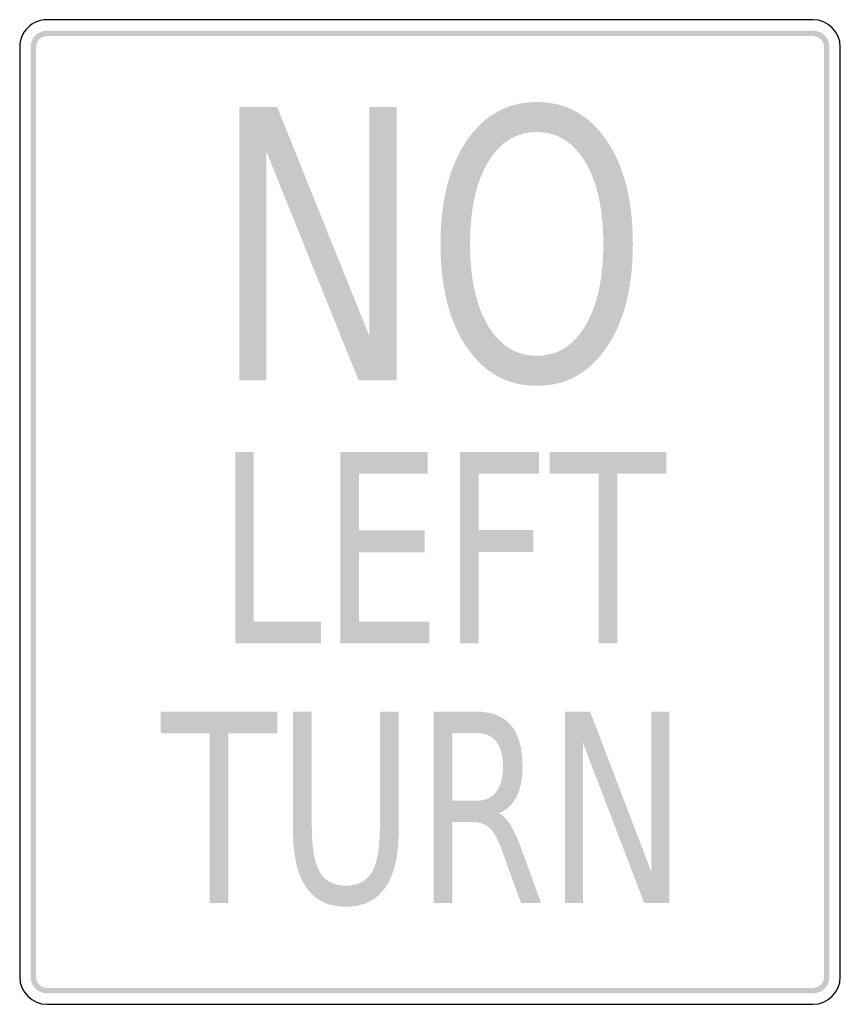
# Model space of a CAD drawing. Header units: inches. Extents: x -0.5 to 0.5, y -0.6 to 0.6.
import ezdxf

# ---------------------------------------------------------------- set-up
doc = ezdxf.new("R2010")
doc.units = ezdxf.units.IN
doc.header["$MEASUREMENT"] = 0

msp = doc.modelspace()

# ---------------------------------------------------------------- hatches: boundary and pattern name
for points in [[(-0.4667, 0.5867), (-0.4686, 0.5866), (-0.4706, 0.5863), (-0.4725, 0.5858), (-0.4743, 0.5851), (-0.4761, 0.5843), (-0.4778, 0.5833), (-0.4794, 0.5821), (-0.4808, 0.5808), (-0.4821, 0.5794), (-0.4833, 0.5778), (-0.4843, 0.5761), (-0.4851, 0.5743), (-0.4858, 0.5725), (-0.4863, 0.5706), (-0.4866, 0.5686), (-0.4867, 0.5667), (-0.48, 0.5667), (-0.4799, 0.568), (-0.4797, 0.5693), (-0.4794, 0.5705), (-0.479, 0.5718), (-0.4784, 0.573), (-0.4778, 0.5741), (-0.477, 0.5751), (-0.4761, 0.5761), (-0.4751, 0.577), (-0.4741, 0.5778), (-0.473, 0.5784), (-0.4718, 0.579), (-0.4705, 0.5794), (-0.4693, 0.5797), (-0.468, 0.5799), (-0.4667, 0.58), (-0.4667, 0.5867)], [(0.4667, 0.5867), (-0.4667, 0.5867), (-0.4667, 0.58), (0.4667, 0.58), (0.4667, 0.5867)], [(0.4867, 0.5667), (0.4866, 0.5686), (0.4863, 0.5706), (0.4858, 0.5725), (0.4851, 0.5743), (0.4843, 0.5761), (0.4833, 0.5778), (0.4821, 0.5794), (0.4808, 0.5808), (0.4794, 0.5821), (0.4778, 0.5833), (0.4761, 0.5843), (0.4743, 0.5851), (0.4725, 0.5858), (0.4706, 0.5863), (0.4686, 0.5866), (0.4667, 0.5867), (0.4667, 0.58), (0.468, 0.5799), (0.4693, 0.5797), (0.4705, 0.5794), (0.4718, 0.579), (0.473, 0.5784), (0.4741, 0.5778), (0.4751, 0.577), (0.4761, 0.5761), (0.477, 0.5751), (0.4778, 0.5741), (0.4784, 0.573), (0.479, 0.5718), (0.4794, 0.5705), (0.4797, 0.5693), (0.4799, 0.568), (0.48, 0.5667), (0.4867, 0.5667)], [(-0.4867, 0.5667), (-0.4867, -0.5667), (-0.48, -0.5667), (-0.48, 0.5667), (-0.4867, 0.5667)], [(0.4867, -0.5667), (0.4867, 0.5667), (0.48, 0.5667), (0.48, -0.5667), (0.4867, -0.5667)], [(-0.2325, 0.4936), (-0.1863, 0.4936), (-0.0739, 0.2147), (-0.0739, 0.4936), (-0.0407, 0.4936), (-0.0407, 0.1603), (-0.0869, 0.1603), (-0.1993, 0.4391), (-0.1993, 0.1603), (-0.2325, 0.1603), (-0.2325, 0.4936)], [(-0.2374, 0.0732), (-0.2147, 0.0732), (-0.2147, -0.1336), (-0.1329, -0.1336), (-0.1329, -0.1601), (-0.2374, -0.1601), (-0.2374, 0.0732)], [(-0.1091, 0.0732), (-0.003, 0.0732), (-0.003, 0.0466), (-0.0864, 0.0466), (-0.0864, -0.0225), (-0.0064, -0.0225), (-0.0064, -0.049), (-0.0864, -0.049), (-0.0864, -0.1336), (-0.0009, -0.1336), (-0.0009, -0.1601), (-0.1091, -0.1601), (-0.1091, 0.0732)], [(0.0364, 0.0732), (0.1329, 0.0732), (0.1329, 0.0466), (0.0592, 0.0466), (0.0592, -0.0221), (0.1258, -0.0221), (0.1258, -0.0487), (0.0592, -0.0487), (0.0592, -0.1601), (0.0364, -0.1601), (0.0364, 0.0732)], [(0.1458, 0.0732), (0.2878, 0.0732), (0.2878, 0.0466), (0.2282, 0.0466), (0.2282, -0.1601), (0.2054, -0.1601), (0.2054, 0.0466), (0.1458, 0.0466), (0.1458, 0.0732)], [(-0.3281, -0.2432), (-0.186, -0.2432), (-0.186, -0.2698), (-0.2457, -0.2698), (-0.2457, -0.4765), (-0.2684, -0.4765), (-0.2684, -0.2698), (-0.3281, -0.2698), (-0.3281, -0.2432)], [(0.1644, -0.2432), (0.1951, -0.2432), (0.2696, -0.4384), (0.2696, -0.2432), (0.2916, -0.2432), (0.2916, -0.4765), (0.261, -0.4765), (0.1864, -0.2813), (0.1864, -0.4765), (0.1644, -0.4765), (0.1644, -0.2432)], [(-0.4867, -0.5667), (-0.4866, -0.5685), (-0.4863, -0.5703), (-0.4859, -0.5721), (-0.4853, -0.5739), (-0.4846, -0.5756), (-0.4837, -0.5772), (-0.4826, -0.5787), (-0.4814, -0.5801), (-0.4801, -0.5814), (-0.4787, -0.5826), (-0.4772, -0.5837), (-0.4756, -0.5846), (-0.4739, -0.5853), (-0.4721, -0.5859), (-0.4703, -0.5863), (-0.4685, -0.5866), (-0.4667, -0.5867), (-0.4667, -0.58), (-0.4679, -0.5799), (-0.4691, -0.5798), (-0.4703, -0.5795), (-0.4715, -0.5791), (-0.4726, -0.5786), (-0.4737, -0.578), (-0.4747, -0.5773), (-0.4756, -0.5765), (-0.4765, -0.5756), (-0.4773, -0.5747), (-0.478, -0.5737), (-0.4786, -0.5726), (-0.4791, -0.5715), (-0.4795, -0.5703), (-0.4798, -0.5691), (-0.4799, -0.5679), (-0.48, -0.5667), (-0.4867, -0.5667)], [(0.4667, -0.5867), (0.4686, -0.5866), (0.4706, -0.5863), (0.4725, -0.5858), (0.4743, -0.5851), (0.4761, -0.5843), (0.4778, -0.5833), (0.4794, -0.5821), (0.4808, -0.5808), (0.4821, -0.5794), (0.4833, -0.5778), (0.4843, -0.5761), (0.4851, -0.5743), (0.4858, -0.5725), (0.4863, -0.5706), (0.4866, -0.5686), (0.4867, -0.5667), (0.48, -0.5667), (0.4799, -0.568), (0.4797, -0.5693), (0.4794, -0.5705), (0.479, -0.5718), (0.4784, -0.573), (0.4778, -0.5741), (0.477, -0.5751), (0.4761, -0.5761), (0.4751, -0.577), (0.4741, -0.5778), (0.473, -0.5784), (0.4718, -0.579), (0.4705, -0.5794), (0.4693, -0.5797), (0.468, -0.5799), (0.4667, -0.58), (0.4667, -0.5867)], [(-0.4667, -0.5867), (0.4667, -0.5867), (0.4667, -0.58), (-0.4667, -0.58), (-0.4667, -0.5867)]]:
    msp.add_hatch(color=7).paths.add_polyline_path(points)
h = msp.add_hatch(color=7)
edge = h.paths.add_edge_path()
edge.add_spline(control_points=[(0.1301, 0.4996), (0.1657, 0.4996), (0.1941, 0.484), (0.2154, 0.4526), (0.2366, 0.4213), (0.2472, 0.3793), (0.2472, 0.3266), (0.2472, 0.2741), (0.2366, 0.2321), (0.2154, 0.2008), (0.1941, 0.1695), (0.1657, 0.1538), (0.1301, 0.1538), (0.0945, 0.1538), (0.0661, 0.1694), (0.0448, 0.2007), (0.0235, 0.2319), (0.0128, 0.2739), (0.0128, 0.3266), (0.0128, 0.3793), (0.0235, 0.4213), (0.0448, 0.4526), (0.0661, 0.484), (0.0945, 0.4996), (0.1301, 0.4996)], knot_values=[0, 0, 0, 0, 1, 1, 1, 2, 2, 2, 3, 3, 3, 4, 4, 4, 5, 5, 5, 6, 6, 6, 7, 7, 7, 8, 8, 8, 8], degree=3, periodic=0)
edge = h.paths.add_edge_path(flags=0)
edge.add_spline(control_points=[(0.1301, 0.463), (0.1052, 0.463), (0.0855, 0.4508), (0.0708, 0.4264), (0.0562, 0.402), (0.0488, 0.3687), (0.0488, 0.3266), (0.0488, 0.2846), (0.0562, 0.2514), (0.0708, 0.227), (0.0855, 0.2026), (0.1052, 0.1904), (0.1301, 0.1904), (0.155, 0.1904), (0.1748, 0.2026), (0.1893, 0.227), (0.2039, 0.2514), (0.2112, 0.2846), (0.2112, 0.3266), (0.2112, 0.3687), (0.2039, 0.402), (0.1893, 0.4264), (0.1748, 0.4508), (0.155, 0.463), (0.1301, 0.463)], knot_values=[0, 0, 0, 0, 1, 1, 1, 2, 2, 2, 3, 3, 3, 4, 4, 4, 5, 5, 5, 6, 6, 6, 7, 7, 7, 8, 8, 8, 8], degree=3, periodic=0)
h = msp.add_hatch(color=7)
edge = h.paths.add_edge_path()
edge.add_line((-0.1669, -0.2432), (-0.144, -0.2432))
edge.add_line((-0.144, -0.2432), (-0.144, -0.385))
edge.add_spline(control_points=[(-0.144, -0.385), (-0.144, -0.41), (-0.1407, -0.428), (-0.1342, -0.439), (-0.1277, -0.4499), (-0.1171, -0.4554), (-0.1025, -0.4554), (-0.0879, -0.4554), (-0.0774, -0.4499), (-0.0709, -0.439), (-0.0644, -0.428), (-0.0611, -0.41), (-0.0611, -0.385)], knot_values=[0, 0, 0, 0, 1, 1, 1, 2, 2, 2, 3, 3, 3, 4, 4, 4, 4], degree=3, periodic=0)
edge.add_line((-0.0611, -0.385), (-0.0611, -0.2432))
edge.add_line((-0.0611, -0.2432), (-0.0382, -0.2432))
edge.add_line((-0.0382, -0.2432), (-0.0382, -0.3889))
edge.add_spline(control_points=[(-0.0382, -0.3889), (-0.0382, -0.4193), (-0.0437, -0.4423), (-0.0545, -0.4578), (-0.0653, -0.4733), (-0.0813, -0.4811), (-0.1025, -0.4811), (-0.1238, -0.4811), (-0.1398, -0.4733), (-0.1506, -0.4578), (-0.1615, -0.4423), (-0.1669, -0.4193), (-0.1669, -0.3889)], knot_values=[0, 0, 0, 0, 1, 1, 1, 2, 2, 2, 3, 3, 3, 4, 4, 4, 4], degree=3, periodic=0)
edge.add_line((-0.1669, -0.3889), (-0.1669, -0.2432))
h = msp.add_hatch(color=7)
edge = h.paths.add_edge_path()
edge.add_spline(control_points=[(0.084, -0.3671), (0.089, -0.3694), (0.0937, -0.3743), (0.0983, -0.3818), (0.1029, -0.3893), (0.1075, -0.3996), (0.1122, -0.4128)], knot_values=[0, 0, 0, 0, 1, 1, 1, 2, 2, 2, 2], degree=3, periodic=0)
edge.add_line((0.1122, -0.4128), (0.1353, -0.4765))
edge.add_line((0.1353, -0.4765), (0.1108, -0.4765))
edge.add_line((0.1108, -0.4765), (0.0893, -0.4167))
edge.add_spline(control_points=[(0.0893, -0.4167), (0.0838, -0.4011), (0.0784, -0.3907), (0.0732, -0.3856), (0.068, -0.3805), (0.0609, -0.3779), (0.0519, -0.3779)], knot_values=[0, 0, 0, 0, 1, 1, 1, 2, 2, 2, 2], degree=3, periodic=0)
edge.add_line((0.0519, -0.3779), (0.0272, -0.3779))
edge.add_line((0.0272, -0.3779), (0.0272, -0.4765))
edge.add_line((0.0272, -0.4765), (0.0044, -0.4765))
edge.add_line((0.0044, -0.4765), (0.0044, -0.2432))
edge.add_line((0.0044, -0.2432), (0.0557, -0.2432))
edge.add_spline(control_points=[(0.0557, -0.2432), (0.0749, -0.2432), (0.0893, -0.2488), (0.0987, -0.2599), (0.1081, -0.2711), (0.1128, -0.2879), (0.1128, -0.3104), (0.1128, -0.3251), (0.1104, -0.3373), (0.1055, -0.347), (0.1006, -0.3567), (0.0935, -0.3634), (0.084, -0.3671)], knot_values=[0, 0, 0, 0, 1, 1, 1, 2, 2, 2, 3, 3, 3, 4, 4, 4, 4], degree=3, periodic=0)
edge = h.paths.add_edge_path(flags=0)
edge.add_line((0.0272, -0.2692), (0.0272, -0.352))
edge.add_line((0.0272, -0.352), (0.0557, -0.352))
edge.add_spline(control_points=[(0.0557, -0.352), (0.0667, -0.352), (0.075, -0.3485), (0.0805, -0.3414), (0.0861, -0.3344), (0.0889, -0.3241), (0.0889, -0.3104), (0.0889, -0.2968), (0.0861, -0.2865), (0.0805, -0.2795), (0.075, -0.2726), (0.0667, -0.2692), (0.0557, -0.2692)], knot_values=[0, 0, 0, 0, 1, 1, 1, 2, 2, 2, 3, 3, 3, 4, 4, 4, 4], degree=3, periodic=0)
edge.add_line((0.0557, -0.2692), (0.0272, -0.2692))

# ---------------------------------------------------------------- linework, layer by layer
at = {"color": 7}
for points in [[(0.4667, 0.6), (-0.4667, 0.6)], [(-0.5, 0.5667), (-0.5, -0.5667)], [(0.5, -0.5667), (0.5, 0.5667)], [(-0.4667, -0.6), (0.4667, -0.6)]]:
    msp.add_lwpolyline(points, dxfattribs=at)
msp.add_open_spline([(-0.4667, 0.6), (-0.4755, 0.6), (-0.484, 0.5965), (-0.4902, 0.5902), (-0.4965, 0.584), (-0.5, 0.5755), (-0.5, 0.5667)], degree=3, knots=[0, 0, 0, 0, 1, 1, 1, 2, 2, 2, 2], dxfattribs=at)
for points in [[(0.5, 0.5667), (0.5, 0.5851), (0.4851, 0.6), (0.4667, 0.6)], [(-0.5, -0.5667), (-0.5, -0.5851), (-0.4851, -0.6), (-0.4667, -0.6)], [(0.4667, -0.6), (0.4851, -0.6), (0.5, -0.5851), (0.5, -0.5667)]]:
    msp.add_open_spline(points, degree=3, dxfattribs=at)

doc.saveas('drawing.dxf')
